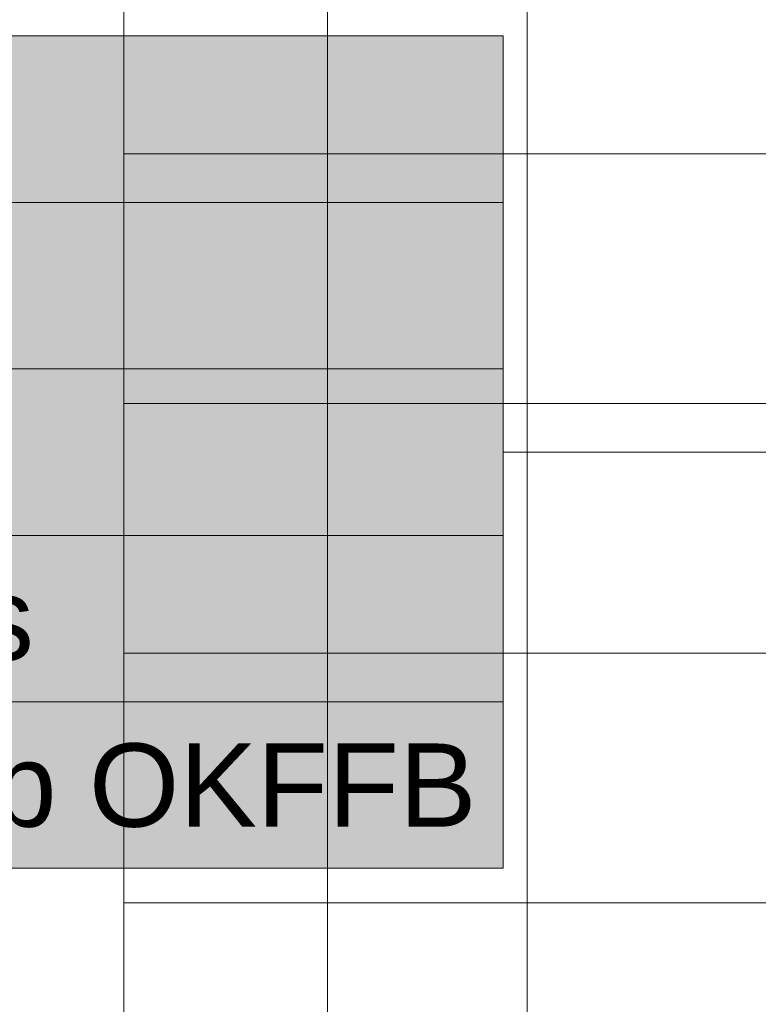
# Model space of a CAD drawing. Extents: x -350 to 540, y -53 to 541.
# Tile 84 of 256: x -233 to -216, y 137 to 161. Entities that reach past the tile are written whole.
import ezdxf
from ezdxf.lldxf.tags import DXFTag

# ---------------------------------------------------------------- set-up
doc = ezdxf.new("R2010")
doc.units = 0
doc.layers.get('0').update_dxf_attribs({"lineweight": 35})
doc.layers.add('5_OG-BESTAND', color=7, linetype='Continuous', lineweight=25)
doc.layers.add('5_OG-SCHRAFF-FILL', color=7, linetype='Continuous', lineweight=25)
doc.layers.add('L_Abluft_Beschriftung', color=7, linetype='Continuous', lineweight=18, true_color=0xf7d209)
doc.styles.get("Standard").update_dxf_attribs({"font": 'arial.ttf'})
tags = doc.linetypes.add('VERDECKT2_S2', pattern=[0.0027, 0.002, -0.0007]).pattern_tags.tags
tags[6:7] = [DXFTag(74, 4), DXFTag(75, 0), DXFTag(340, '0'), DXFTag(46, 1.0), DXFTag(50, 0.0), DXFTag(44, 0.0), DXFTag(45, 0.0)]
tags[4:5] = [DXFTag(74, 4), DXFTag(75, 0), DXFTag(340, '0'), DXFTag(46, 1.0), DXFTag(50, 0.0), DXFTag(44, 0.0), DXFTag(45, 0.0)]

# ---------------------------------------------------------------- blocks, each defined once
blk = doc.blocks.new('Referenz-A06HSWJKNL', base_point=(-324.951, -4.103))
at = {"layer": '5_OG-BESTAND', "color": 0, "lineweight": 18}
for p, q in [((-230.844, 160.114), (-230.844, 231.767)), ((-230.844, 25.668), (-230.844, 160.114))]:
    blk.add_line(p, q, dxfattribs=at)
at = {"layer": '5_OG-BESTAND', "color": 0, "linetype": 'VERDECKT2_S2', "lineweight": 18, "ltscale": 0.18}
for p, q in [((-225.953, 231.163), (-225.953, 160.114)), ((-221.153, 231.163), (-221.153, 160.114)), ((-225.953, 160.114), (-225.953, 30.514)), ((-221.153, 160.114), (-221.153, 30.471))]:
    blk.add_line(p, q, dxfattribs=at)
at = {"layer": '5_OG-SCHRAFF-FILL', "color": 0, "lineweight": 13}
for p, q in [((-230.844, 157.754), (-80.452, 157.754)), ((-230.844, 151.754), (-80.452, 151.754)), ((-230.844, 145.754), (-80.452, 145.754)), ((-230.844, 139.754), (-80.452, 139.754))]:
    blk.add_line(p, q, dxfattribs=at)
blk = doc.blocks.new('Bauteilbeschriftung-A06HSWMQNL', base_point=(-265.502, 140.585))
at = {"color": 0, "lineweight": -2}
for p, q in [((-265.502, 160.585), (-221.73, 160.585)), ((-221.73, 160.585), (-221.73, 160.114)), ((-221.73, 160.114), (-221.73, 140.585)), ((-265.502, 156.585), (-221.73, 156.585)), ((-265.502, 152.585), (-221.73, 152.585)), ((-265.502, 148.585), (-221.73, 148.585)), ((-265.502, 144.585), (-221.73, 144.585)), ((-221.73, 140.585), (-265.502, 140.585))]:
    blk.add_line(p, q, dxfattribs=at)
at = {"color": 0, "linetype": 'ByBlock', "lineweight": -2, "ltscale": 0.18}
blk.add_line((-221.73, 150.585), (-212.831, 150.585), dxfattribs=at)
at = {"color": 7, "linetype": 'ByBlock', "lineweight": -2, "ltscale": 0.18, "true_color": 0xffffff}
for points in [[(-265.502, 140.585), (-221.73, 140.585), (-265.502, 160.585)], [(-221.73, 140.585), (-265.502, 160.585), (-221.73, 160.585)]]:
    blk.add_solid(points, dxfattribs=at)
at = {"color": 0, "linetype": 'ByBlock', "lineweight": -2, "ltscale": 0.18, "char_height": 2, "attachment_point": 1}
for s, insert in [('{\\fArial;Geschwindigkeit 2.12 m/s}', (-264.836, 147.585)), ('{\\fArial;Mitte Bauteil = 38.5 cm ab OKFFB}', (-264.836, 143.585))]:
    blk.add_mtext(s, dxfattribs=dict(at, insert=insert))

msp = doc.modelspace()

# ---------------------------------------------------------------- block references
at = {"color": 251, "lineweight": 25, "ltscale": 0.25, "true_color": 0x585858}
msp.add_blockref('Referenz-A06HSWJKNL', (-324.951, -4.103), dxfattribs=at)
at = {"layer": 'L_Abluft_Beschriftung', "ltscale": 0.18}
msp.add_blockref('Bauteilbeschriftung-A06HSWMQNL', (-265.502, 140.585), dxfattribs=at)

doc.saveas('drawing.dxf')
